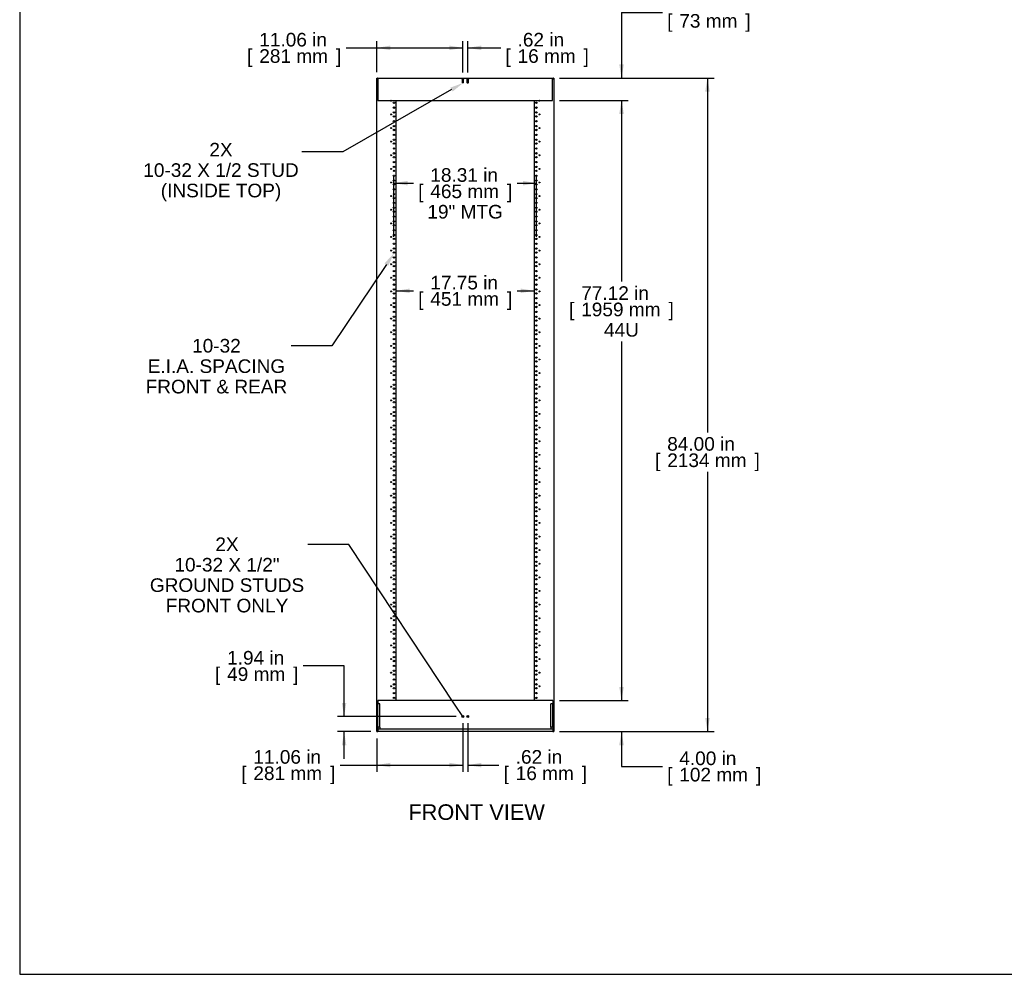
# Model space of a CAD drawing. Header units: inches. Extents: x 0 to 253, y 1 to 187.
# Tile 1 of 17: x 0 to 127, y 1 to 123. Entities that reach past the tile are written whole.
import ezdxf
from ezdxf import colors
from ezdxf.entities.mleader import LeaderData, LeaderLine
from ezdxf.enums import TextEntityAlignment as Align
from ezdxf.lldxf.tags import DXFTag
from ezdxf.math import Vec2, Vec3

# ---------------------------------------------------------------- set-up
doc = ezdxf.new("R2010")
doc.units = ezdxf.units.IN
doc.header["$MEASUREMENT"] = 0
for name, color, linetype in [('COM56991', 7, 'Continuous'), ('COM56992', 7, 'Continuous'), ('COM56994', 7, 'Continuous'), ('COM56995', 7, 'Continuous'), ('Default', 7, 'Continuous'), ('STD26020', 7, 'Continuous')]:
    doc.layers.add(name, color=color, linetype=linetype)
doc.styles.add('SEACAD_Arial', font='arial.ttf')
tags = doc.linetypes.add('HIDDEN2', pattern=[0.1875, 0.125, -0.0625]).pattern_tags.tags
tags[6:7] = [DXFTag(74, 4), DXFTag(75, 0), DXFTag(340, '0'), DXFTag(46, 0.0), DXFTag(50, 0.0), DXFTag(44, 0.0), DXFTag(45, 0.0)]
tags[4:5] = [DXFTag(74, 4), DXFTag(75, 0), DXFTag(340, '0'), DXFTag(46, 0.0), DXFTag(50, 0.0), DXFTag(44, 0.0), DXFTag(45, 0.0)]
doc.dimstyles.new('WEB', dxfattribs={"dimtxt": 1.75, "dimasz": 1.75, "dimexe": 0.875, "dimexo": 0.875, "dimgap": 0.4375, "dimtad": 0, "dimtih": 1, "dimtoh": 1, "dimzin": 4, "dimdsep": 46, "dimtxsty": 'SEACAD_Arial', "dimblk1": '_SE_FILLED', "dimblk2": '_SE_FILLED', "dimsah": 1, "dimcen": 0.875, "dimadec": 0, "dimazin": 0, "dimtfac": 0.8, "dimtdec": 0, "dimtofl": 0, "dimtmove": 0, "dimatfit": 3, "dimfxl": 1, "dimtolj": 1, "dimtzin": 4, "dimarcsym": 0})

# ---------------------------------------------------------------- blocks, each defined once
blk = doc.blocks.new('_SE_FILLED')
at = {"color": 0}
blk.add_line((0, 0), (-1, 0), dxfattribs=at)
blk.add_solid([(0, 0), (-1, -0.1665), (-1, 0.1665), (0, 0)], dxfattribs=at)
blk = doc.blocks.new('SE2')
at = {"layer": 'COM56991', "color": 7, "linetype": 'Continuous'}
for p, q in [((46.23, 31.88), (46.23, 115.76)), ((46.33, 115.76), (46.23, 115.76)), ((46.39, 115.76), (46.34, 115.76)), ((68.88, 115.76), (68.83, 115.76)), ((68.98, 115.76), (68.89, 115.76)), ((68.98, 115.76), (68.98, 31.88)), ((48.73, 35.88), (48.73, 113.01)), ((66.48, 113.01), (66.48, 35.88)), ((46.23, 31.88), (46.36, 31.88)), ((68.86, 31.88), (68.98, 31.88))]:
    blk.add_line(p, q, dxfattribs=at)
for centre, radius in [((48.08, 112.95), 0.0625), ((48.45, 112.7), 0.0885), ((66.76, 112.7), 0.0885), ((67.13, 112.95), 0.0625), ((48.45, 112.07), 0.0885), ((48.45, 111.45), 0.0885), ((66.76, 112.07), 0.0885), ((66.76, 111.45), 0.0885), ((48.08, 111.2), 0.0625), ((48.45, 110.95), 0.0885), ((48.45, 110.32), 0.0885), ((66.76, 110.95), 0.0885), ((66.76, 110.32), 0.0885), ((67.13, 111.2), 0.0625), ((48.08, 109.45), 0.0625), ((48.45, 109.7), 0.0885), ((48.45, 109.2), 0.0885), ((66.76, 109.7), 0.0885), ((66.76, 109.2), 0.0885), ((67.13, 109.45), 0.0625), ((48.08, 107.7), 0.0625), ((48.45, 108.57), 0.0885), ((48.45, 107.95), 0.0885), ((66.76, 108.57), 0.0885), ((66.76, 107.95), 0.0885), ((67.13, 107.7), 0.0625), ((48.45, 107.45), 0.0885), ((48.45, 106.82), 0.0885), ((48.45, 106.2), 0.0885), ((66.76, 107.45), 0.0885), ((66.76, 106.82), 0.0885), ((66.76, 106.2), 0.0885), ((48.08, 105.95), 0.0625), ((48.45, 105.7), 0.0885), ((48.45, 105.07), 0.0885), ((66.76, 105.7), 0.0885), ((66.76, 105.07), 0.0885), ((67.13, 105.95), 0.0625), ((48.08, 104.2), 0.0625), ((48.45, 104.45), 0.0885), ((48.45, 103.95), 0.0885), ((66.76, 104.45), 0.0885), ((66.76, 103.95), 0.0885), ((67.13, 104.2), 0.0625), ((48.08, 102.45), 0.0625), ((48.45, 103.32), 0.0885), ((48.45, 102.7), 0.0885), ((66.76, 103.32), 0.0885), ((66.76, 102.7), 0.0885), ((67.13, 102.45), 0.0625), ((48.45, 102.2), 0.0885), ((48.45, 101.57), 0.0885), ((66.76, 102.2), 0.0885), ((66.76, 101.57), 0.0885), ((48.08, 100.7), 0.0625), ((48.45, 100.95), 0.0885), ((48.45, 100.45), 0.0885), ((66.76, 100.95), 0.0885), ((66.76, 100.45), 0.0885), ((67.13, 100.7), 0.0625), ((48.08, 98.95), 0.0625), ((48.45, 99.82), 0.0885), ((48.45, 99.2), 0.0885), ((48.45, 98.7), 0.0885), ((66.76, 99.82), 0.0885), ((66.76, 99.2), 0.0885), ((66.76, 98.7), 0.0885), ((67.13, 98.95), 0.0625), ((48.45, 98.07), 0.0885), ((48.45, 97.45), 0.0885), ((66.76, 98.07), 0.0885), ((66.76, 97.45), 0.0885), ((48.08, 97.2), 0.0625), ((48.45, 96.95), 0.0885), ((48.45, 96.32), 0.0885), ((66.76, 96.95), 0.0885), ((66.76, 96.32), 0.0885), ((67.13, 97.2), 0.0625), ((48.08, 95.45), 0.0625), ((48.45, 95.7), 0.0885), ((48.45, 95.2), 0.0885), ((66.76, 95.7), 0.0885), ((66.76, 95.2), 0.0885), ((67.13, 95.45), 0.0625), ((48.08, 93.7), 0.0625), ((48.45, 94.57), 0.0885), ((48.45, 93.95), 0.0885), ((66.76, 94.57), 0.0885), ((66.76, 93.95), 0.0885), ((67.13, 93.7), 0.0625), ((48.45, 93.45), 0.0885), ((48.45, 92.82), 0.0885), ((66.76, 93.45), 0.0885), ((66.76, 92.82), 0.0885), ((48.08, 91.95), 0.0625), ((48.45, 92.2), 0.0885), ((48.45, 91.7), 0.0885), ((48.45, 91.07), 0.0885), ((66.76, 92.2), 0.0885), ((66.76, 91.7), 0.0885), ((66.76, 91.07), 0.0885), ((67.13, 91.95), 0.0625), ((48.08, 90.2), 0.0625), ((48.45, 90.45), 0.0885), ((48.45, 89.95), 0.0885), ((66.76, 90.45), 0.0885), ((66.76, 89.95), 0.0885), ((67.13, 90.2), 0.0625), ((48.45, 89.32), 0.0885), ((48.45, 88.7), 0.0885), ((66.76, 89.32), 0.0885), ((66.76, 88.7), 0.0885), ((48.08, 88.45), 0.0625), ((48.45, 88.2), 0.0885), ((48.45, 87.57), 0.0885), ((66.76, 88.2), 0.0885), ((66.76, 87.57), 0.0885), ((67.13, 88.45), 0.0625), ((48.08, 86.7), 0.0625), ((48.45, 86.95), 0.0885), ((48.45, 86.45), 0.0885), ((66.76, 86.95), 0.0885), ((66.76, 86.45), 0.0885), ((67.13, 86.7), 0.0625), ((48.08, 84.95), 0.0625), ((48.45, 85.82), 0.0885), ((48.45, 85.2), 0.0885), ((48.45, 84.7), 0.0885), ((66.76, 85.82), 0.0885), ((66.76, 85.2), 0.0885), ((66.76, 84.7), 0.0885), ((67.13, 84.95), 0.0625), ((48.45, 84.07), 0.0885), ((48.45, 83.45), 0.0885), ((66.76, 84.07), 0.0885), ((66.76, 83.45), 0.0885), ((48.08, 83.2), 0.0625), ((48.45, 82.95), 0.0885), ((48.45, 82.32), 0.0885), ((66.76, 82.95), 0.0885), ((66.76, 82.32), 0.0885), ((67.13, 83.2), 0.0625), ((48.08, 81.45), 0.0625), ((48.45, 81.7), 0.0885), ((48.45, 81.2), 0.0885), ((66.76, 81.7), 0.0885), ((66.76, 81.2), 0.0885), ((67.13, 81.45), 0.0625), ((48.08, 79.7), 0.0625), ((48.45, 80.57), 0.0885), ((48.45, 79.95), 0.0885), ((66.76, 80.57), 0.0885), ((66.76, 79.95), 0.0885), ((67.13, 79.7), 0.0625), ((48.45, 79.45), 0.0885), ((48.45, 78.82), 0.0885), ((66.76, 79.45), 0.0885), ((66.76, 78.82), 0.0885), ((48.08, 77.95), 0.0625), ((48.45, 78.2), 0.0885), ((48.45, 77.7), 0.0885), ((66.76, 78.2), 0.0885), ((66.76, 77.7), 0.0885), ((67.13, 77.95), 0.0625), ((48.08, 76.2), 0.0625), ((48.45, 77.07), 0.0885), ((48.45, 76.45), 0.0885), ((48.45, 75.95), 0.0885), ((66.76, 77.07), 0.0885), ((66.76, 76.45), 0.0885), ((66.76, 75.95), 0.0885), ((67.13, 76.2), 0.0625), ((48.45, 75.32), 0.0885), ((48.45, 74.7), 0.0885), ((66.76, 75.32), 0.0885), ((66.76, 74.7), 0.0885), ((48.08, 74.45), 0.0625), ((48.45, 74.2), 0.0885), ((48.45, 73.57), 0.0885), ((66.76, 74.2), 0.0885), ((66.76, 73.57), 0.0885), ((67.13, 74.45), 0.0625), ((48.08, 72.7), 0.0625), ((48.45, 72.95), 0.0885), ((48.45, 72.45), 0.0885), ((66.76, 72.95), 0.0885), ((66.76, 72.45), 0.0885), ((67.13, 72.7), 0.0625), ((48.08, 70.95), 0.0625), ((48.45, 71.82), 0.0885), ((48.45, 71.2), 0.0885), ((66.76, 71.82), 0.0885), ((66.76, 71.2), 0.0885), ((67.13, 70.95), 0.0625), ((48.45, 70.7), 0.0885), ((48.45, 70.07), 0.0885), ((66.76, 70.7), 0.0885), ((66.76, 70.07), 0.0885), ((48.08, 69.2), 0.0625), ((48.45, 69.45), 0.0885), ((48.45, 68.95), 0.0885), ((48.45, 68.32), 0.0885), ((66.76, 69.45), 0.0885), ((66.76, 68.95), 0.0885), ((66.76, 68.32), 0.0885), ((67.13, 69.2), 0.0625), ((48.08, 67.45), 0.0625), ((48.45, 67.7), 0.0885), ((48.45, 67.2), 0.0885), ((66.76, 67.7), 0.0885), ((66.76, 67.2), 0.0885), ((67.13, 67.45), 0.0625), ((48.45, 66.57), 0.0885), ((48.45, 65.95), 0.0885), ((66.76, 66.57), 0.0885), ((66.76, 65.95), 0.0885), ((48.08, 65.7), 0.0625), ((48.45, 65.45), 0.0885), ((48.45, 64.82), 0.0885), ((66.76, 65.45), 0.0885), ((66.76, 64.82), 0.0885), ((67.13, 65.7), 0.0625), ((48.08, 63.95), 0.0625), ((48.45, 64.2), 0.0885), ((48.45, 63.7), 0.0885), ((66.76, 64.2), 0.0885), ((66.76, 63.7), 0.0885), ((67.13, 63.95), 0.0625), ((48.08, 62.2), 0.0625), ((48.45, 63.07), 0.0885), ((48.45, 62.45), 0.0885), ((48.45, 61.95), 0.0885), ((66.76, 63.07), 0.0885), ((66.76, 62.45), 0.0885), ((66.76, 61.95), 0.0885), ((67.13, 62.2), 0.0625), ((48.45, 61.32), 0.0885), ((48.45, 60.7), 0.0885), ((66.76, 61.32), 0.0885), ((66.76, 60.7), 0.0885), ((48.08, 60.45), 0.0625), ((48.45, 60.2), 0.0885), ((48.45, 59.57), 0.0885), ((66.76, 60.2), 0.0885), ((66.76, 59.57), 0.0885), ((67.13, 60.45), 0.0625), ((48.08, 58.7), 0.0625), ((48.45, 58.95), 0.0885), ((48.45, 58.45), 0.0885), ((66.76, 58.95), 0.0885), ((66.76, 58.45), 0.0885), ((67.13, 58.7), 0.0625), ((48.08, 56.95), 0.0625), ((48.45, 57.82), 0.0885), ((48.45, 57.2), 0.0885), ((66.76, 57.82), 0.0885), ((66.76, 57.2), 0.0885), ((67.13, 56.95), 0.0625), ((48.45, 56.7), 0.0885), ((48.45, 56.07), 0.0885), ((66.76, 56.7), 0.0885), ((66.76, 56.07), 0.0885), ((48.08, 55.2), 0.0625), ((48.45, 55.45), 0.0885), ((48.45, 54.95), 0.0885), ((48.45, 54.32), 0.0885), ((66.76, 55.45), 0.0885), ((66.76, 54.95), 0.0885), ((66.76, 54.32), 0.0885), ((67.13, 55.2), 0.0625), ((48.08, 53.45), 0.0625), ((48.45, 53.7), 0.0885), ((48.45, 53.2), 0.0885), ((66.76, 53.7), 0.0885), ((66.76, 53.2), 0.0885), ((67.13, 53.45), 0.0625), ((48.45, 52.57), 0.0885), ((48.45, 51.95), 0.0885), ((66.76, 52.57), 0.0885), ((66.76, 51.95), 0.0885), ((48.08, 51.7), 0.0625), ((48.45, 51.45), 0.0885), ((48.45, 50.82), 0.0885), ((66.76, 51.45), 0.0885), ((66.76, 50.82), 0.0885), ((67.13, 51.7), 0.0625), ((48.08, 49.95), 0.0625), ((48.45, 50.2), 0.0885), ((48.45, 49.7), 0.0885), ((66.76, 50.2), 0.0885), ((66.76, 49.7), 0.0885), ((67.13, 49.95), 0.0625), ((48.08, 48.2), 0.0625), ((48.45, 49.07), 0.0885), ((48.45, 48.45), 0.0885), ((66.76, 49.07), 0.0885), ((66.76, 48.45), 0.0885), ((67.13, 48.2), 0.0625), ((48.45, 47.95), 0.0885), ((48.45, 47.32), 0.0885), ((66.76, 47.95), 0.0885), ((66.76, 47.32), 0.0885), ((48.08, 46.45), 0.0625), ((48.45, 46.7), 0.0885), ((48.45, 46.2), 0.0885), ((48.45, 45.57), 0.0885), ((66.76, 46.7), 0.0885), ((66.76, 46.2), 0.0885), ((66.76, 45.57), 0.0885), ((67.13, 46.45), 0.0625), ((48.08, 44.7), 0.0625), ((48.45, 44.95), 0.0885), ((48.45, 44.45), 0.0885), ((66.76, 44.95), 0.0885), ((66.76, 44.45), 0.0885), ((67.13, 44.7), 0.0625), ((48.45, 43.82), 0.0885), ((48.45, 43.2), 0.0885), ((66.76, 43.82), 0.0885), ((66.76, 43.2), 0.0885), ((48.08, 42.95), 0.0625), ((48.45, 42.7), 0.0885), ((48.45, 42.07), 0.0885), ((66.76, 42.7), 0.0885), ((66.76, 42.07), 0.0885), ((67.13, 42.95), 0.0625), ((48.08, 41.2), 0.0625), ((48.45, 41.45), 0.0885), ((48.45, 40.95), 0.0885), ((66.76, 41.45), 0.0885), ((66.76, 40.95), 0.0885), ((67.13, 41.2), 0.0625), ((48.08, 39.45), 0.0625), ((48.45, 40.32), 0.0885), ((48.45, 39.7), 0.0885), ((48.45, 39.2), 0.0885), ((66.76, 40.32), 0.0885), ((66.76, 39.7), 0.0885), ((66.76, 39.2), 0.0885), ((67.13, 39.45), 0.0625), ((48.45, 38.57), 0.0885), ((48.45, 37.95), 0.0885), ((66.76, 38.57), 0.0885), ((66.76, 37.95), 0.0885), ((48.08, 37.7), 0.0625), ((48.45, 37.45), 0.0885), ((48.45, 36.82), 0.0885), ((66.76, 37.45), 0.0885), ((66.76, 36.82), 0.0885), ((67.13, 37.7), 0.0625), ((48.45, 36.2), 0.0885), ((66.76, 36.2), 0.0885)]:
    blk.add_circle(centre, radius, dxfattribs=at)
at = {"layer": 'COM56992', "color": 7, "linetype": 'Continuous'}
for p, q in [((46.24, 115.88), (46.29, 115.88)), ((46.24, 115.76), (46.24, 115.88)), ((46.33, 115.88), (46.29, 115.88)), ((46.29, 115.88), (46.29, 115.76)), ((46.33, 115.88), (46.39, 115.88)), ((46.33, 115.76), (46.33, 115.88)), ((46.33, 115.76), (46.34, 115.76)), ((46.39, 115.88), (68.83, 115.88)), ((46.39, 115.88), (46.39, 115.7)), ((46.39, 115.7), (46.39, 113.01)), ((68.83, 115.7), (68.83, 115.88)), ((68.83, 115.88), (68.89, 115.88)), ((68.83, 113.01), (68.83, 115.7)), ((68.88, 115.76), (68.89, 115.76)), ((68.89, 115.76), (68.89, 115.88)), ((68.93, 115.88), (68.89, 115.88)), ((68.93, 115.88), (68.98, 115.88)), ((68.93, 115.76), (68.93, 115.88)), ((68.98, 115.88), (68.98, 115.76)), ((46.39, 113.01), (68.83, 113.01))]:
    blk.add_line(p, q, dxfattribs=at)
at = {"layer": 'COM56994', "color": 7, "linetype": 'Continuous'}
for p, q in [((46.36, 32.43), (46.36, 35.45)), ((46.61, 35.45), (46.36, 35.45)), ((46.61, 32.43), (46.61, 35.45)), ((68.61, 32.43), (68.61, 35.45)), ((68.86, 35.45), (68.61, 35.45)), ((68.86, 32.43), (68.86, 35.45)), ((46.61, 32.43), (46.36, 32.43)), ((46.36, 32.43), (46.36, 32.2)), ((46.61, 32.43), (46.61, 32.2)), ((68.86, 32.43), (68.61, 32.43)), ((68.61, 32.43), (68.61, 32.2)), ((68.86, 32.43), (68.86, 32.2))]:
    blk.add_line(p, q, dxfattribs=at)
at = {"layer": 'COM56995', "color": 7, "linetype": 'Continuous'}
for p, q in [((46.36, 35.88), (46.36, 35.5)), ((68.86, 35.88), (46.36, 35.88)), ((46.36, 35.5), (46.36, 35.45)), ((68.86, 35.88), (68.86, 35.5)), ((68.86, 35.5), (68.86, 35.45)), ((46.36, 32.2), (46.36, 31.88)), ((68.86, 32.2), (46.36, 32.2)), ((68.86, 31.88), (46.36, 31.88)), ((68.86, 32.2), (68.86, 31.88))]:
    blk.add_line(p, q, dxfattribs=at)
at = {"layer": 'STD26020', "color": 7, "linetype": 'HIDDEN2'}
for p, q in [((57.42, 115.76), (57.17, 115.76)), ((57.17, 115.76), (57.17, 115.73)), ((57.42, 115.73), (57.17, 115.73)), ((57.2, 115.73), (57.2, 115.29)), ((57.39, 115.29), (57.2, 115.29)), ((57.2, 115.29), (57.23, 115.26)), ((57.36, 115.26), (57.23, 115.26)), ((57.36, 115.26), (57.39, 115.29)), ((57.39, 115.29), (57.39, 115.73)), ((57.42, 115.73), (57.42, 115.76)), ((57.8, 115.76), (58.05, 115.76)), ((57.8, 115.76), (57.8, 115.73)), ((57.8, 115.73), (58.05, 115.73)), ((57.83, 115.73), (57.83, 115.29)), ((57.83, 115.29), (58.02, 115.29)), ((57.83, 115.29), (57.86, 115.26)), ((57.86, 115.26), (57.99, 115.26)), ((57.99, 115.26), (58.02, 115.29)), ((58.02, 115.29), (58.02, 115.73)), ((58.05, 115.73), (58.05, 115.76))]:
    blk.add_line(p, q, dxfattribs=at)
at = {"layer": 'STD26020', "color": 7, "linetype": 'Continuous'}
for centre, radius in [((57.3, 33.82), 0.125), ((57.3, 33.82), 0.094), ((57.3, 33.82), 0.064), ((57.92, 33.82), 0.125), ((57.92, 33.82), 0.094), ((57.92, 33.82), 0.064)]:
    blk.add_circle(centre, radius, dxfattribs=at)
blk = doc.blocks.new('DMBLK7')
at = {"layer": 'Default', "linetype": 'Continuous', "transparency": 16777216}
for points in [[(77.98, 117.63), (77.39, 117.63), (77.69, 115.88)], [(77.98, 111.26), (77.69, 113.01), (77.39, 111.26)]]:
    blk.add_hatch(color=7, dxfattribs=at).paths.add_polyline_path(points)
at = {"layer": 'Default', "color": 7, "linetype": 'Continuous', "transparency": 16777216}
for p, q in [((77.69, 124.28), (82.94, 124.28)), ((77.69, 124.28), (77.69, 115.88)), ((69.7, 115.88), (78.56, 115.88)), ((69.7, 113.01), (78.56, 113.01)), ((77.69, 113.01), (77.69, 109.51))]:
    blk.add_line(p, q, dxfattribs=at)
at = {"layer": 'Default', "color": 7, "linetype": 'Continuous', "transparency": 16777216, "style": 'SEACAD_Arial'}
for s, p in [('2.88 in', (85.11, 126.2)), ('[', (83.55, 124.1)), ('73 mm', (85.11, 124.1)), (']', (93.59, 124.1))]:
    blk.add_text(s, height=1.75, dxfattribs=at).set_placement(p, align=Align.TOP_LEFT)
blk = doc.blocks.new('DMBLK8')
at = {"layer": 'Default', "linetype": 'Continuous', "transparency": 16777216}
for points in [[(77.98, 111.26), (77.69, 113.01), (77.39, 111.26)], [(77.98, 37.63), (77.39, 37.63), (77.69, 35.88)]]:
    blk.add_hatch(color=7, dxfattribs=at).paths.add_polyline_path(points)
at = {"layer": 'Default', "color": 7, "linetype": 'Continuous', "transparency": 16777216}
for p, q in [((69.7, 113.01), (78.56, 113.01)), ((77.69, 113.01), (77.69, 89.73)), ((77.69, 82.03), (77.69, 35.88)), ((69.73, 35.88), (78.56, 35.88))]:
    blk.add_line(p, q, dxfattribs=at)
at = {"layer": 'Default', "color": 7, "linetype": 'Continuous', "transparency": 16777216, "style": 'SEACAD_Arial'}
for s, p in [('77.12 in', (72.51, 89.11)), ('[', (70.95, 87.01)), ('1959 mm', (72.51, 87.01)), (']', (83.73, 87.01)), ('44U', (75.44, 84.39))]:
    blk.add_text(s, height=1.75, dxfattribs=at).set_placement(p, align=Align.TOP_LEFT)
blk = doc.blocks.new('DMBLK9')
at = {"layer": 'Default', "linetype": 'Continuous', "transparency": 16777216}
for points in [[(77.98, 37.63), (77.39, 37.63), (77.69, 35.88)], [(77.98, 30.13), (77.69, 31.88), (77.39, 30.13)]]:
    blk.add_hatch(color=7, dxfattribs=at).paths.add_polyline_path(points)
at = {"layer": 'Default', "color": 7, "linetype": 'Continuous', "transparency": 16777216}
for p, q in [((77.69, 39.38), (77.69, 35.88)), ((69.73, 35.88), (78.56, 35.88)), ((69.73, 31.88), (78.56, 31.88)), ((77.69, 31.88), (77.69, 27.39)), ((77.69, 27.39), (82.94, 27.39))]:
    blk.add_line(p, q, dxfattribs=at)
at = {"layer": 'Default', "color": 7, "linetype": 'Continuous', "transparency": 16777216, "style": 'SEACAD_Arial'}
for s, p in [('4.00 in', (85.11, 29.32)), ('[', (83.55, 27.22)), ('102 mm', (85.11, 27.22)), (']', (94.96, 27.22))]:
    blk.add_text(s, height=1.75, dxfattribs=at).set_placement(p, align=Align.TOP_LEFT)
blk = doc.blocks.new('DMBLK10')
at = {"layer": 'Default', "linetype": 'Continuous', "transparency": 16777216}
for points in [[(89.02, 114.13), (88.73, 115.88), (88.44, 114.13)], [(89.02, 33.63), (88.44, 33.63), (88.73, 31.88)]]:
    blk.add_hatch(color=7, dxfattribs=at).paths.add_polyline_path(points)
at = {"layer": 'Default', "color": 7, "linetype": 'Continuous', "transparency": 16777216}
for p, q in [((69.7, 115.88), (89.61, 115.88)), ((88.73, 115.88), (88.73, 70.34)), ((88.73, 65.27), (88.73, 31.88)), ((69.73, 31.88), (89.61, 31.88))]:
    blk.add_line(p, q, dxfattribs=at)
at = {"layer": 'Default', "color": 7, "linetype": 'Continuous', "transparency": 16777216, "style": 'SEACAD_Arial'}
for s, p in [('84.00 in', (83.56, 69.73)), ('[', (82, 67.63)), ('2134 mm', (83.56, 67.63)), (']', (94.78, 67.63))]:
    blk.add_text(s, height=1.75, dxfattribs=at).set_placement(p, align=Align.TOP_LEFT)
blk = doc.blocks.new('DMBLK11')
at = {"layer": 'Default', "linetype": 'Continuous', "transparency": 16777216}
for points in [[(50.48, 88.24), (50.48, 88.82), (48.73, 88.53)], [(64.73, 88.24), (66.48, 88.53), (64.73, 88.82)]]:
    blk.add_hatch(color=7, dxfattribs=at).paths.add_polyline_path(points)
at = {"layer": 'Default', "color": 7, "linetype": 'Continuous', "transparency": 16777216}
for p, q in [((48.73, 88.53), (50.95, 88.53)), ((64.27, 88.53), (66.48, 88.53))]:
    blk.add_line(p, q, dxfattribs=at)
at = {"layer": 'Default', "color": 7, "linetype": 'Continuous', "transparency": 16777216, "style": 'SEACAD_Arial'}
for s, p in [('17.75 in', (53.12, 90.46)), ('[', (51.56, 88.36)), ('451 mm', (53.12, 88.36)), (']', (62.97, 88.36))]:
    blk.add_text(s, height=1.75, dxfattribs=at).set_placement(p, align=Align.TOP_LEFT)
blk = doc.blocks.new('DMBLK12')
at = {"layer": 'Default', "linetype": 'Continuous', "transparency": 16777216}
for points in [[(50.2, 102.66), (48.45, 102.37), (50.2, 102.07)], [(65.01, 102.66), (65.01, 102.07), (66.76, 102.37)]]:
    blk.add_hatch(color=7, dxfattribs=at).paths.add_polyline_path(points)
at = {"layer": 'Default', "color": 7, "linetype": 'Continuous', "transparency": 16777216}
for p, q in [((48.45, 95.45), (48.45, 103.24)), ((66.76, 95.45), (66.76, 103.24)), ((48.45, 102.37), (50.95, 102.37)), ((64.27, 102.37), (66.76, 102.37))]:
    blk.add_line(p, q, dxfattribs=at)
at = {"layer": 'Default', "color": 7, "linetype": 'Continuous', "transparency": 16777216, "style": 'SEACAD_Arial'}
for s, p in [('18.31 in', (53.12, 104.29)), ('[', (51.56, 102.19)), ('465 mm', (53.12, 102.19)), (']', (62.97, 102.19)), ('19" MTG', (52.74, 99.57))]:
    blk.add_text(s, height=1.75, dxfattribs=at).set_placement(p, align=Align.TOP_LEFT)
blk = doc.blocks.new('DMBLK19')
at = {"layer": 'Default', "linetype": 'Continuous', "transparency": 16777216}
for points in [[(47.98, 27.28), (47.98, 27.87), (46.23, 27.58)], [(55.55, 27.28), (57.3, 27.58), (55.55, 27.87)]]:
    blk.add_hatch(color=7, dxfattribs=at).paths.add_polyline_path(points)
at = {"layer": 'Default', "color": 7, "linetype": 'Continuous', "transparency": 16777216}
for p, q in [((57.3, 32.95), (57.3, 26.7)), ((46.23, 31.01), (46.23, 26.7)), ((41.53, 27.58), (57.3, 27.58))]:
    blk.add_line(p, q, dxfattribs=at)
at = {"layer": 'Default', "color": 7, "linetype": 'Continuous', "transparency": 16777216, "style": 'SEACAD_Arial'}
for s, p in [('11.06 in', (30.38, 29.5)), ('[', (28.82, 27.4)), ('281 mm', (30.38, 27.4)), (']', (40.23, 27.4))]:
    blk.add_text(s, height=1.75, dxfattribs=at).set_placement(p, align=Align.TOP_LEFT)
blk = doc.blocks.new('DMBLK20')
at = {"layer": 'Default', "linetype": 'Continuous', "transparency": 16777216}
for points in [[(55.55, 27.28), (57.3, 27.57), (55.55, 27.86)], [(59.67, 27.28), (59.67, 27.86), (57.92, 27.57)]]:
    blk.add_hatch(color=7, dxfattribs=at).paths.add_polyline_path(points)
at = {"layer": 'Default', "color": 7, "linetype": 'Continuous', "transparency": 16777216}
for p, q in [((57.3, 32.95), (57.3, 26.7)), ((57.92, 32.95), (57.92, 26.7)), ((53.8, 27.57), (57.3, 27.57)), ((57.92, 27.57), (61.92, 27.57))]:
    blk.add_line(p, q, dxfattribs=at)
at = {"layer": 'Default', "color": 7, "linetype": 'Continuous', "transparency": 16777216, "style": 'SEACAD_Arial'}
for s, p in [('.62 in', (64.09, 29.5)), ('[', (62.53, 27.4)), ('16 mm', (64.09, 27.4)), (']', (72.57, 27.4))]:
    blk.add_text(s, height=1.75, dxfattribs=at).set_placement(p, align=Align.TOP_LEFT)
blk = doc.blocks.new('DMBLK21')
at = {"layer": 'Default', "linetype": 'Continuous', "transparency": 16777216}
for points in [[(41.75, 35.57), (42.04, 33.82), (42.33, 35.57)], [(41.75, 30.13), (42.33, 30.13), (42.04, 31.88)]]:
    blk.add_hatch(color=7, dxfattribs=at).paths.add_polyline_path(points)
at = {"layer": 'Default', "color": 7, "linetype": 'Continuous', "transparency": 16777216}
for p, q in [((42.04, 40.31), (36.79, 40.31)), ((42.04, 33.82), (42.04, 40.31)), ((56.42, 33.82), (41.17, 33.82)), ((45.48, 31.88), (41.17, 31.88)), ((42.04, 28.38), (42.04, 31.88))]:
    blk.add_line(p, q, dxfattribs=at)
at = {"layer": 'Default', "color": 7, "linetype": 'Continuous', "transparency": 16777216, "style": 'SEACAD_Arial'}
for s, p in [('1.94 in', (27.01, 42.24)), ('[', (25.45, 40.14)), ('49 mm', (27.01, 40.14)), (']', (35.49, 40.14))]:
    blk.add_text(s, height=1.75, dxfattribs=at).set_placement(p, align=Align.TOP_LEFT)
blk = doc.blocks.new('DMBLK24')
at = {"layer": 'Default', "linetype": 'Continuous', "transparency": 16777216}
for points in [[(47.98, 120.05), (46.23, 119.75), (47.98, 119.46)], [(55.55, 120.05), (55.55, 119.46), (57.3, 119.75)]]:
    blk.add_hatch(color=7, dxfattribs=at).paths.add_polyline_path(points)
at = {"layer": 'Default', "color": 7, "linetype": 'Continuous', "transparency": 16777216}
for p, q in [((46.23, 116.63), (46.23, 120.63)), ((57.3, 116.6), (57.3, 120.63)), ((42.29, 119.75), (57.3, 119.75))]:
    blk.add_line(p, q, dxfattribs=at)
at = {"layer": 'Default', "color": 7, "linetype": 'Continuous', "transparency": 16777216, "style": 'SEACAD_Arial'}
for s, p in [('11.06 in', (31.14, 121.68)), ('[', (29.58, 119.58)), ('281 mm', (31.14, 119.58)), (']', (40.99, 119.58))]:
    blk.add_text(s, height=1.75, dxfattribs=at).set_placement(p, align=Align.TOP_LEFT)
blk = doc.blocks.new('DMBLK25')
at = {"layer": 'Default', "linetype": 'Continuous', "transparency": 16777216}
for points in [[(55.55, 120.05), (55.55, 119.46), (57.3, 119.75)], [(59.67, 120.05), (57.92, 119.75), (59.67, 119.46)]]:
    blk.add_hatch(color=7, dxfattribs=at).paths.add_polyline_path(points)
at = {"layer": 'Default', "color": 7, "linetype": 'Continuous', "transparency": 16777216}
for p, q in [((57.3, 116.6), (57.3, 120.63)), ((57.92, 116.6), (57.92, 120.63)), ((53.8, 119.75), (57.3, 119.75)), ((57.92, 119.75), (62.16, 119.75))]:
    blk.add_line(p, q, dxfattribs=at)
at = {"layer": 'Default', "color": 7, "linetype": 'Continuous', "transparency": 16777216, "style": 'SEACAD_Arial'}
for s, p in [('.62 in', (64.33, 121.68)), ('[', (62.77, 119.58)), ('16 mm', (64.33, 119.58)), (']', (72.81, 119.58))]:
    blk.add_text(s, height=1.75, dxfattribs=at).set_placement(p, align=Align.TOP_LEFT)
blk = doc.blocks.new('_DOT')
at = {"color": 0}
blk.add_line((0, 0), (-1, 0), dxfattribs=at)
at = {"color": 0, "const_width": 0.333}
blk.add_lwpolyline([(-0.1665, 0, 1), (0.1665, 0, 1)], format="xyb", close=True, dxfattribs=at)
blk = doc.blocks.new('Block222')
at = {"layer": 'Default', "color": 7, "linetype": 'Continuous'}
ml = blk.add_multileader_mtext('Standard', dxfattribs=at)
ml.set_content('{\\pxsm0.9;\\fArial|b1||i0||c0|p34;\\W1.;DRZ477\\P}', color=7)
ml.set_leader_properties()
ml.set_arrow_properties(name='DOT')
ml.build(insert=Vec2(0, 0))
ml.multileader.update_dxf_attribs({"leader_type": 0, "dogleg_length": 0, "arrow_head_size": 2.12})
ctx = ml.context
ctx.base_point, ctx.char_height, ctx.arrow_head_size, ctx.landing_gap_size = Vec3(154.36, -85.86), 2.125, 2.12, 0.744
ctx.text_align_type = 1
notes = []
notes.append((ctx, [(0, (0, 0, 0), (0, 0), (1, 0), 1, [])]))
ctx.mtext.insert, ctx.mtext.alignment = Vec3(159.8, -84.79), 2
for ctx, leaders in notes:
    for number, flags, end, landing, length, lines in leaders:
        leader = LeaderData()
        leader.index, (leader.has_last_leader_line, leader.has_dogleg_vector, leader.attachment_direction) = number, flags
        leader.last_leader_point, leader.dogleg_vector, leader.dogleg_length = Vec3(end), Vec3(landing), length
        for number, points, colour, breaks in lines:
            line = LeaderLine()
            line.index, line.vertices, line.color, line.breaks = number, Vec3.list(points), colors.encode_raw_color(colour), breaks
            leader.lines.append(line)
        ctx.leaders.append(leader)

msp = doc.modelspace()

# ---------------------------------------------------------------- linework, layer by layer
at = {"layer": 'Default', "color": 7, "linetype": 'Continuous'}
for p, q in [((0.354, 187.119), (0.354, 0.682)), ((0.354, 0.682), (253.394, 0.682))]:
    msp.add_line(p, q, dxfattribs=at)

# ---------------------------------------------------------------- block references
at = {"layer": 'Default'}
msp.add_blockref('SE2', (0, 0), dxfattribs=at)
at = {"layer": 'Default', "color": 7, "xscale": 0.96, "yscale": 0.96, "zscale": 0.96}
msp.add_blockref('Block222', (85.926, 85.319), dxfattribs=at)

# ---------------------------------------------------------------- texts
at = {"layer": 'Default', "color": 7, "linetype": 'Continuous', "style": 'SEACAD_Arial'}
msp.add_text('FRONT VIEW', height=2, dxfattribs=at).set_placement((50.3, 22.53), align=Align.TOP_LEFT)

# ---------------------------------------------------------------- dimensions: what is measured, and where the dimension line sits
at = {"layer": 'Default', "color": 7, "linetype": 'Continuous'}
for base, p1, p2, angle, text, override, picture, middle, dimtype in [((77.685560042, 115.883500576), (68.828890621, 115.883500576), (68.828890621, 113.008500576), 270, '\\A1;<>', {"dimpost": '\\X', "dimtmove": 1}, 'DMBLK7', (82.935560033, 124.279887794), 161), ((46.234, 119.753), (46.234, 115.759), (57.296, 115.728), 359.83944, '\\A1;<>', {"dimpost": '\\X'}, 'DMBLK24', (42.288, 119.753), 161), ((57.296390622, 119.753447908), (57.296390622, 115.727500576), (57.921390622, 115.727500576), 0, '\\A1;<>', {"dimpost": '\\X'}, 'DMBLK25', (62.156636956, 119.753447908), 161), ((88.731, 115.884), (46.389, 115.884), (46.359, 31.884), 269.97954, '\\A1;<>', {"dimpost": '\\X'}, 'DMBLK10', (88.731, 67.803), 161), ((48.734, 88.53), (48.734, 115.759), (66.484, 115.759), 0, '\\A1;<>', {"dimpost": '\\X'}, 'DMBLK11', (57.609, 88.53), 161), ((77.686, 113.009), (68.829, 113.009), (68.859, 35.884), 270.02229, '\\A1;<>\\P44U', {"dimpost": '\\X'}, 'DMBLK8', (77.686, 87.188), 161), ((48.453, 102.366), (48.453, 94.571), (66.765, 94.571), 0, '\\A1;<>\\P19" MTG', {"dimpost": '\\X'}, 'DMBLK12', (57.609, 102.366), 161), ((42.042, 33.821), (46.359, 31.884), (57.296, 33.821), 90, '\\A1;<>', {"dimpost": '\\X', "dimtmove": 1}, 'DMBLK21', (36.792, 40.314), 160), ((77.686, 35.884), (68.859, 35.884), (68.859, 31.884), 270, '\\A1;<>', {"dimpost": '\\X', "dimtmove": 1}, 'DMBLK9', (82.936, 27.392), 161), ((57.296390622, 27.571239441), (57.296390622, 33.821000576), (57.921390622, 33.821000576), 0, '\\A1;<>', {"dimpost": '\\X'}, 'DMBLK20', (61.918680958, 27.571239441), 161)]:
    dim = msp.add_linear_dim(base=base, p1=p1, p2=p2, angle=angle, text=text, dimstyle='WEB', override=override, dxfattribs=at)
    dim.commit()
    dim.dimension.update_dxf_attribs({"geometry": picture, "text_midpoint": middle, "dimtype": dimtype})
dim = msp.add_linear_dim(base=(57.296, 27.575), p1=(46.234, 31.884), p2=(57.296, 33.821), text='\\A1;<>', dimstyle='WEB', override={"dimpost": '\\X'}, dxfattribs=at)
dim.commit()
dim.dimension.update_dxf_attribs({"geometry": 'DMBLK19', "text_midpoint": (41.526, 27.575), "dimtype": 160})

# ---------------------------------------------------------------- leaders
ml = msp.add_multileader_mtext('Standard', dxfattribs=at)
ml.set_content('{\\pxsm0.9;\\fArial|b0||i0||c0|p34;\\W1.;2X\\P10-32 X 1/2 STUD\\P(INSIDE TOP)\\P}', color=7)
ml.set_leader_properties()
ml.build(insert=Vec2(0, 0))
ml.multileader.update_dxf_attribs({"dogleg_length": 5.25, "arrow_head_size": 1.75})
ctx = ml.context
ctx.base_point, ctx.char_height, ctx.arrow_head_size, ctx.landing_gap_size = Vec3(16.352, 105.627), 1.75, 1.75, 0.613
ctx.text_align_type = 1
notes = []
notes.append((ctx, [(0, (1, 1, 0), (41.866, 106.412), (-1, 0), 5.25, [(0, [(57.36, 115.259)], 0, [])])]))
ctx.mtext.insert, ctx.mtext.alignment = Vec3(26.223, 107.545), 2
ml = msp.add_multileader_mtext('Standard', dxfattribs=at)
ml.set_content('{\\pxsm0.9;\\fArial|b0||i0||c0|p34;\\W1.;10-32\\PE.I.A. SPACING\\PFRONT & REAR\\P}', color=7)
ml.set_leader_properties()
ml.build(insert=Vec2(0, 0))
ml.multileader.update_dxf_attribs({"dogleg_length": 5.25, "arrow_head_size": 1.75})
ctx = ml.context
ctx.base_point, ctx.char_height, ctx.arrow_head_size, ctx.landing_gap_size = Vec3(16.569, 80.665), 1.75, 1.75, 0.613
ctx.text_align_type = 1
notes.append((ctx, [(0, (1, 1, 0), (40.475, 81.45), (-1, 0), 5.25, [(0, [(48.45, 93.357)], 0, [])])]))
ctx.mtext.insert, ctx.mtext.alignment = Vec3(25.636, 82.345), 2
ml = msp.add_multileader_mtext('Standard', dxfattribs=at)
ml.set_content('{\\pxsm0.9;\\fArial|b0||i0||c0|p34;\\W1.;2X\\P10-32 X 1/2" \\PGROUND STUDS\\PFRONT ONLY\\P}', color=7)
ml.set_leader_properties()
ml.set_arrow_properties(name='_SE_FILLED')
ml.build(insert=Vec2(0, 0))
ml.multileader.update_dxf_attribs({"dogleg_length": 5.25, "arrow_head_size": 1.75})
ctx = ml.context
ctx.base_point, ctx.char_height, ctx.arrow_head_size, ctx.landing_gap_size = Vec3(17.124, 55.152), 1.75, 1.75, 0.613
ctx.text_align_type = 1
notes.append((ctx, [(0, (1, 1, 0), (42.635, 55.937), (-1, 0), 5.25, [(0, [(57.296, 33.821)], 0, [])])]))
ctx.mtext.insert, ctx.mtext.alignment = Vec3(26.993, 56.826), 2
for ctx, leaders in notes:
    for number, flags, end, landing, length, lines in leaders:
        leader = LeaderData()
        leader.index, (leader.has_last_leader_line, leader.has_dogleg_vector, leader.attachment_direction) = number, flags
        leader.last_leader_point, leader.dogleg_vector, leader.dogleg_length = Vec3(end), Vec3(landing), length
        for number, points, colour, breaks in lines:
            line = LeaderLine()
            line.index, line.vertices, line.color, line.breaks = number, Vec3.list(points), colors.encode_raw_color(colour), breaks
            leader.lines.append(line)
        ctx.leaders.append(leader)

doc.saveas('drawing.dxf')
